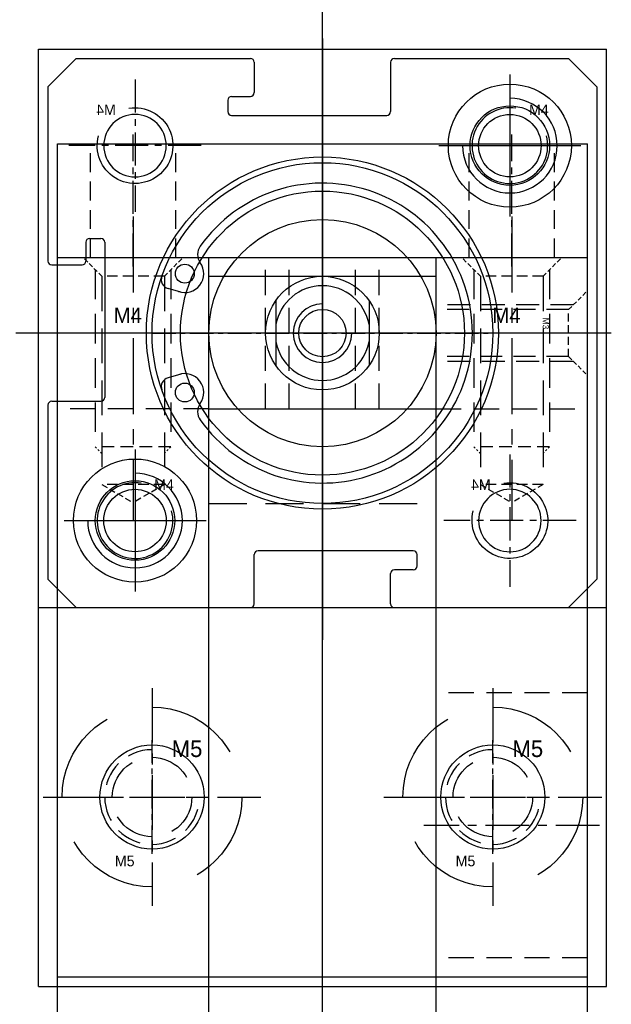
# Model space of a CAD drawing. Header units: millimetres. Extents: x -1657 to 8845, y -11980 to 3013.
# Tile 22 of 256: x 338 to 369, y -881 to -829. Entities that reach past the tile are written whole.
import ezdxf

# ---------------------------------------------------------------- set-up
doc = ezdxf.new("R2010")
doc.units = ezdxf.units.MM
doc.linetypes.add('CENTER', pattern=[2, 1.25, -0.25, 0.25, -0.25])
doc.linetypes.add('DASHED', pattern=[0.75, 0.5, -0.25])
for name, color, linetype in [('图层51', 25, 'Continuous'), ('图层52', 231, 'Continuous'), ('图层57', 142, 'Continuous'), ('图层58', 96, 'Continuous'), ('图层59', 190, 'Continuous'), ('夹持气缸', 252, 'Continuous')]:
    doc.layers.add(name, color=color, linetype=linetype)

# ---------------------------------------------------------------- blocks, each defined once
blk = doc.blocks.new('4F')
at = {"color": 4, "linetype": 'DASHED', "ltscale": 0.471405}
for p, q in [((1, 1.65), (0, 2.65)), ((1, -1.65), (0, -2.65))]:
    blk.add_line(p, q, dxfattribs=at)
at = {"color": 4, "linetype": 'DASHED', "ltscale": 3.116667}
for p, q in [((0.65, 2), (10, 2)), ((0.65, -2), (10, -2))]:
    blk.add_line(p, q, dxfattribs=at)
at = {"color": 4, "linetype": 'DASHED', "ltscale": 1.1}
for p, q in [((1, 1.65), (1, -1.65)), ((12, 1.65), (12, -1.65))]:
    blk.add_line(p, q, dxfattribs=at)
at = {"color": 4, "linetype": 'DASHED', "ltscale": 3.666667}
for p, q in [((1, 1.65), (12, 1.65)), ((1, -1.65), (12, -1.65))]:
    blk.add_line(p, q, dxfattribs=at)
at = {"color": 4, "linetype": 'DASHED', "ltscale": 0.164992}
for p, q in [((10, 2), (10.35, 1.65)), ((10, -2), (10.35, -1.65))]:
    blk.add_line(p, q, dxfattribs=at)
at = {"color": 4, "linetype": 'DASHED', "ltscale": 1.333333}
blk.add_line((10, 2), (10, -2), dxfattribs=at)
at = {"color": 4, "linetype": 'DASHED', "ltscale": 0.635085}
for p in [(12, 1.65), (12, -1.65)]:
    blk.add_line(p, (12.953, 0), dxfattribs=at)
at = {"color": 1, "linetype": 'CENTER', "ltscale": 3.210708}
blk.add_line((-2.156, 0), (13.898, 0), dxfattribs=at)
blk.add_text('M4', height=0.8081, rotation=90).set_placement((3.463, -1.03))
blk = doc.blocks.new('143CC')
at = {"layer": '夹持气缸', "ltscale": 0.5}
for p, q in [((-3.8, 1.064), (-3.8, -30.7)), ((6.1, -0.85), (6.1, -8.35)), ((2.35, -4.6), (9.85, -4.6)), ((11.456, -14.5), (-20, -14.5)), ((-13.7, -20.65), (-13.7, -28.15)), ((-17.45, -24.4), (-9.95, -24.4))]:
    blk.add_line(p, q, dxfattribs=at)
at = {"layer": '夹持气缸'}
for p, q in [((-18.3, -1.5), (-16.8, 0)), ((-16.8, 0), (-7.6, 0)), ((0, 0), (9.2, 0)), ((10.7, -1.5), (9.2, 0)), ((-7.4, -0.2), (-7.4, -1.8)), ((-0.2, -0.2), (-0.2, -2.8)), ((-18.3, -1.5), (-18.3, -10.7)), ((10.7, -1.5), (10.7, -27.5)), ((-8.6, -2), (-7.6, -2)), ((-8.8, -2.2), (-8.8, -2.8)), ((-8.6, -3), (-0.4, -3)), ((-16.3, -9.7), (-16.3, -10.7)), ((-16.1, -9.5), (-15.5, -9.5)), ((-15.3, -9.7), (-15.3, -17.9)), ((-18.1, -10.9), (-16.5, -10.9)), ((-11.286, -12.337), (-11.952, -12.145)), ((-6.26, -12.783), (-6.26, -16.217)), ((-1.34, -12.783), (-1.34, -16.217)), ((-11.286, -16.663), (-11.952, -16.855)), ((-18.1, -18.1), (-15.5, -18.1)), ((-18.3, -18.3), (-18.3, -27.5)), ((-7.4, -28.8), (-7.4, -26.2)), ((1, -26), (-7.2, -26)), ((1.2, -26.8), (1.2, -26.2)), ((1, -27), (0, -27)), ((-18.3, -27.5), (-16.8, -29)), ((-0.2, -28.8), (-0.2, -27.2)), ((9.2, -29), (10.7, -27.5)), ((-16.8, -29), (-7.6, -29)), ((0, -29), (9.2, -29))]:
    blk.add_line(p, q, dxfattribs=at)
for centre, radius in [((6.1, -4.6), 3.25), ((6.1, -4.6), 2.1), ((-3.8, -14.5), 9.3), ((-3.8, -14.5), 9), ((-3.8, -14.5), 6), ((-11.07, -11.361), 0.5), ((-3.8, -14.5), 3), ((-3.8, -14.5), 1.25), ((-11.07, -17.639), 0.5), ((-13.7, -24.4), 3.25), ((-13.7, -24.4), 2.1)]:
    blk.add_circle(centre, radius, dxfattribs=at)
for centre, radius, start, end in [((-7.6, -0.2), 0.2, 0, 90), ((0, -0.2), 0.2, 90, 180), ((-8.6, -2.2), 0.2, 90, 180), ((-7.6, -1.8), 0.2, 270, 0), ((6.1, -4.6), 2.5, 180, 90), ((-8.6, -2.8), 0.2, 180, 270), ((-0.4, -2.8), 0.2, 270, 0), ((-3.8, -14.5), 7.919, 215.4012, 144.5988), ((-16.1, -9.7), 0.2, 90, 180), ((-15.5, -9.7), 0.2, 0, 90), ((-9.643, -10.347), 0.75, 144.5988, 215.3947), ((-18.1, -10.7), 0.2, 180, 270), ((-16.5, -10.7), 0.2, 270, 0), ((-11.07, -11.361), 1, 250.2648, 35.3947), ((-11.813, -11.664), 0.5, 160.5126, 253.8849), ((-3.8, -14.5), 2.5, 10.2631, 169.7369), ((-3.8, -14.5), 1.55, 90, 0), ((-3.8, -14.5), 2.5, 190.2631, 349.7369), ((-11.07, -17.639), 1, 324.6053, 109.7352), ((-11.813, -17.336), 0.5, 106.1151, 199.4874), ((-18.1, -18.3), 0.2, 90, 180), ((-15.5, -17.9), 0.2, 270, 0), ((-9.643, -18.653), 0.75, 144.6053, 215.4012), ((-13.7, -24.4), 2.5, 180, 90), ((-7.2, -26.2), 0.2, 90, 180), ((1, -26.2), 0.2, 0, 90), ((0, -27.2), 0.2, 90, 180), ((1, -26.8), 0.2, 270, 0), ((-7.6, -28.8), 0.2, 270, 0), ((0, -28.8), 0.2, 180, 270)]:
    blk.add_arc(centre, radius, start, end, dxfattribs=at)
blk = doc.blocks.new('5P1')
at = {"color": 1, "linetype": 'CENTER', "ltscale": 2.3}
for p, q in [((0, 5.75), (0, -5.75)), ((-5.75, 0), (5.75, 0))]:
    blk.add_line(p, q, dxfattribs=at)
at = {"color": 4, "linetype": 'DASHED', "ltscale": 9.943333}
blk.add_circle((0, 0), 4.75, dxfattribs=at)
at = {"ltscale": 3}
blk.add_circle((0, 0), 2.75, dxfattribs=at)
blk.add_text('M5', height=0.56).set_placement((-1.965, -3.658))
blk = doc.blocks.new('5E')
at = {"color": 1, "linetype": 'CENTER', "ltscale": 1.2}
for p, q in [((0, -3), (0, 3)), ((-3, 0), (3, 0))]:
    blk.add_line(p, q, dxfattribs=at)
at = {"color": 4, "linetype": 'DASHED', "ltscale": 4.396}
blk.add_circle((0, 0), 2.1, dxfattribs=at)
at = {"color": 4, "linetype": 'DASHED', "ltscale": 2.616667}
blk.add_arc((0, 0), 2.5, 90, 0, dxfattribs=at)
at = {"ltscale": 0.5}
blk.add_text('M5', height=0.8733, dxfattribs=at).set_placement((1.037, 2.112))
blk = doc.blocks.new('4C')
at = {"color": 1, "linetype": 'CENTER', "ltscale": 1.3982}
for p, q in [((0, 3.496), (0, -3.496)), ((-3.496, 0), (3.496, 0))]:
    blk.add_line(p, q, dxfattribs=at)
blk.add_circle((0, 0), 1.65)
at = {"color": 2, "linetype": 'Continuous'}
blk.add_arc((0, 0), 2, 80.7475, 15.0508, dxfattribs=at)
blk.add_text('M4', height=0.5584).set_placement((1.013, 1.613))
blk = doc.blocks.new('14BD3')
at = {"layer": '图层51', "color": 4, "linetype": 'DASHED', "ltscale": 0.471405}
for p, q in [((0, 2.475), (1, 3.475)), ((0, 0), (1, -1))]:
    blk.add_line(p, q, dxfattribs=at)
at = {"layer": '图层51', "color": 4, "linetype": 'DASHED', "ltscale": 2.420833}
for p, q in [((0.262, 2.737), (-7, 2.737)), ((0.262, -0.262), (-7, -0.262))]:
    blk.add_line(p, q, dxfattribs=at)
at = {"layer": '图层51', "color": 4, "linetype": 'DASHED', "ltscale": 2.333333}
for p, q in [((0, 2.475), (-7, 2.475)), ((0, 0), (-7, 0))]:
    blk.add_line(p, q, dxfattribs=at)
at = {"layer": '图层51', "color": 4, "linetype": 'DASHED', "ltscale": 0.825}
blk.add_line((0, 0), (0, 2.475), dxfattribs=at)
at = {"layer": '图层51', "color": 1, "linetype": 'CENTER', "ltscale": 2.55}
blk.add_line((2.258, 1.237), (-8.221, 1.237), dxfattribs=at)
at = {"layer": '图层51'}
blk.add_text('M3', height=0.3257, rotation=270, dxfattribs=at).set_placement((-1.366, 2.048))

msp = doc.modelspace()

# ---------------------------------------------------------------- linework, layer by layer
at = {"layer": '图层51', "color": 1, "linetype": 'CENTER', "ltscale": 11.6}
msp.add_line((353.9598, -896.462), (353.9598, -837.2561), dxfattribs=at)
at = {"layer": '图层51', "ltscale": 2}
for p, q in [((339.9598, -889.7822), (339.9598, -841.7822)), ((339.9598, -841.7822), (347.9598, -841.7822)), ((347.9598, -849.7822), (347.9598, -841.7822)), ((359.9598, -849.7822), (359.9598, -841.7822)), ((359.9598, -841.7822), (367.9598, -841.7822)), ((367.9598, -1026.5822), (367.9598, -841.7822)), ((347.9598, -849.7822), (359.9598, -849.7822)), ((339.9598, -879.7822), (367.9598, -879.7822)), ((347.9598, -1026.5822), (347.9598, -879.7822)), ((359.9598, -889.7822), (359.9598, -879.7822))]:
    msp.add_line(p, q, dxfattribs=at)
at = {"layer": '图层51', "color": 4, "linetype": 'DASHED', "ltscale": 2.666667}
for p, q in [((347.9598, -849.7822), (339.9598, -849.7822)), ((359.9598, -849.7822), (367.9598, -849.7822)), ((367.9598, -864.7822), (359.9598, -864.7822)), ((367.9598, -878.7816), (359.9598, -878.7816))]:
    msp.add_line(p, q, dxfattribs=at)
at = {"layer": '图层51', "color": 4, "linetype": 'DASHED', "ltscale": 9.333333}
for p, q in [((347.9598, -879.7822), (347.9598, -849.7822)), ((359.9598, -879.7822), (359.9598, -849.7822))]:
    msp.add_line(p, q, dxfattribs=at)
at = {"layer": '图层51', "color": 1, "linetype": 'CENTER', "ltscale": 1.856}
msp.add_line((368.5998, -871.7822), (359.3198, -871.7822), dxfattribs=at)
at = {"layer": '图层52', "ltscale": 2}
for p, q in [((347.9598, -898.7822), (347.9598, -849.7822)), ((347.9598, -849.7822), (359.9598, -849.7822)), ((359.9598, -896.5822), (359.9598, -849.7822))]:
    msp.add_line(p, q, dxfattribs=at)
at = {"layer": '图层52', "color": 4, "linetype": 'DASHED', "ltscale": 4}
msp.add_line((347.9598, -854.7822), (359.9598, -854.7822), dxfattribs=at)
at = {"layer": '图层57', "color": 1, "linetype": 'CENTER', "ltscale": 1.856}
msp.add_line((353.9598, -850.4222), (353.9598, -841.1422), dxfattribs=at)
at = {"layer": '图层57', "ltscale": 2}
for p, q in [((347.9598, -841.7822), (359.9598, -841.7822)), ((347.9598, -849.7822), (347.9598, -841.7822)), ((359.9598, -849.7822), (359.9598, -841.7822)), ((347.9598, -842.7822), (359.9598, -842.7822)), ((347.9598, -849.7822), (359.9598, -849.7822))]:
    msp.add_line(p, q, dxfattribs=at)
at = {"layer": '图层57', "color": 4, "linetype": 'DASHED', "ltscale": 2.666667}
for p, q in [((350.9598, -849.7822), (350.9598, -841.7822)), ((352.2098, -849.7822), (352.2098, -841.7822)), ((355.7098, -849.7822), (355.7098, -841.7822)), ((356.9598, -849.7822), (356.9598, -841.7822))]:
    msp.add_line(p, q, dxfattribs=at)
at = {"layer": '图层58', "color": 1, "linetype": 'CENTER', "ltscale": 1.873075}
msp.add_line((353.9598, -843.4649), (353.9598, -834.0995), dxfattribs=at)
at = {"layer": '图层58', "color": 1, "linetype": 'CENTER', "ltscale": 1.392}
for p, q in [((343.9598, -842.2622), (343.9598, -835.3022)), ((363.9598, -842.2622), (363.9598, -835.3022))]:
    msp.add_line(p, q, dxfattribs=at)
at = {"layer": '图层58', "ltscale": 2}
for p, q in [((339.9598, -835.7822), (367.9598, -835.7822)), ((339.9598, -841.7822), (339.9598, -835.7822)), ((367.9598, -841.7822), (367.9598, -835.7822)), ((339.9598, -841.7822), (367.9598, -841.7822))]:
    msp.add_line(p, q, dxfattribs=at)
at = {"layer": '图层58', "color": 4, "linetype": 'DASHED', "ltscale": 2}
for p, q in [((341.7098, -841.7822), (341.7098, -835.7822)), ((346.2098, -841.7822), (346.2098, -835.7822)), ((361.7098, -841.7822), (361.7098, -835.7822)), ((366.2098, -841.7822), (366.2098, -835.7822))]:
    msp.add_line(p, q, dxfattribs=at)
at = {"layer": '图层59', "color": 1, "linetype": 'CENTER', "ltscale": 11.484}
msp.add_line((353.9598, -884.2422), (353.9598, -826.8222), dxfattribs=at)
at = {"layer": '图层59', "ltscale": 1.125}
for p, q in [((338.9598, -880.2822), (338.9598, -830.7822)), ((338.9598, -830.7822), (368.9598, -830.7822)), ((368.9598, -880.2822), (368.9598, -830.7822)), ((338.9598, -860.2822), (368.9598, -860.2822)), ((338.9598, -880.2822), (368.9598, -880.2822))]:
    msp.add_line(p, q, dxfattribs=at)
at = {"layer": '图层59', "color": 1, "linetype": 'CENTER'}
for p, q in [((353.9598, -854.7822), (353.9598, -836.7822)), ((344.9598, -845.7822), (362.9598, -845.7822))]:
    msp.add_line(p, q, dxfattribs=at)
at = {"layer": '图层59', "ltscale": 1.125}
msp.add_circle((353.9598, -845.7822), 7.5, dxfattribs=at)

# ---------------------------------------------------------------- block references
at = {"layer": '图层51', "ltscale": 1.125, "rotation": 270}
for p in [(343.9598, -841.7822), (363.9598, -841.7822)]:
    msp.add_blockref('4F', p, dxfattribs=at)
at = {"layer": '图层51'}
msp.add_blockref('14BD3', (366.9598, -847.0197), dxfattribs=at)
at = {"layer": '图层51', "ltscale": 3.75}
for p in [(344.9598, -870.2822), (362.9598, -870.2822)]:
    msp.add_blockref('5E', p, dxfattribs=at)
at = {"layer": '图层59', "ltscale": 3.75, "xscale": -1}
for p in [(344.0598, -835.8822), (363.8598, -855.6822)]:
    msp.add_blockref('4C', p, dxfattribs=at)
at = {"layer": '图层59', "ltscale": 3.75}
for name, p in [('4C', (363.8598, -835.8822)), ('4C', (344.0598, -855.6822)), ('5P1', (344.9598, -870.2822)), ('5P1', (362.9598, -870.2822))]:
    msp.add_blockref(name, p, dxfattribs=at)
at = {"layer": '夹持气缸', "ltscale": 1.125}
msp.add_blockref('143CC', (357.7598, -831.2822), dxfattribs=at)

doc.saveas('drawing.dxf')
